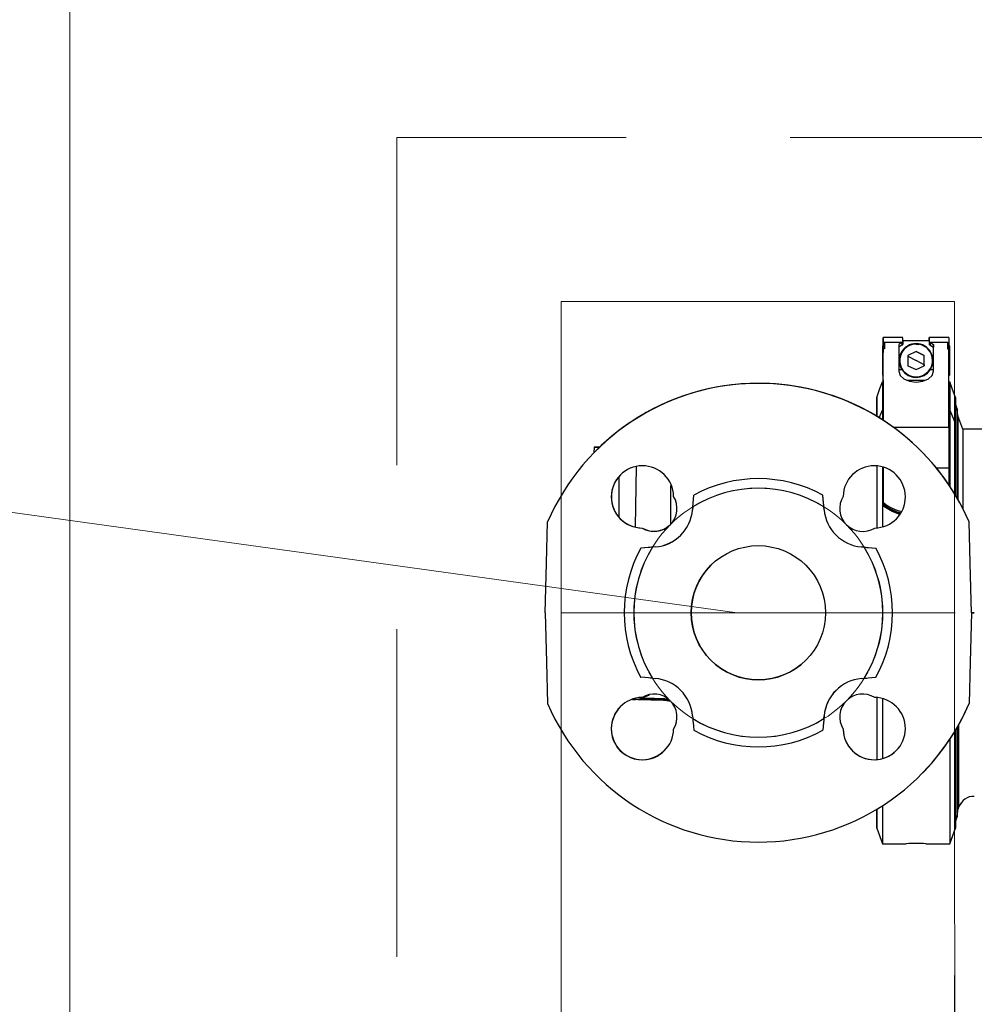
# Model space of a CAD drawing. Header units: millimetres. Extents: x -26820 to -12632, y -5851 to 1958.
# Tile 80 of 95: x -13497 to -13468, y -270 to -240. Entities that reach past the tile are written whole.
import ezdxf

# ---------------------------------------------------------------- set-up
doc = ezdxf.new("R2010")
doc.units = ezdxf.units.MM
doc.linetypes.add('DASH', pattern=[15, 10, -5])
doc.layers.add('A-INW-SC', color=30, linetype='Continuous', lineweight=13)
doc.layers.add('CS_WIDOK', color=30, linetype='Continuous')
doc.styles.add('wymiar', font='romans.shx', dxfattribs={"width": 0.6})
doc.dimstyles.new('Copy of WYM_75', dxfattribs={"dimtxt": 10, "dimasz": 8, "dimexe": 7.5, "dimexo": 7.5, "dimgap": 3, "dimtad": 1, "dimdec": 1, "dimdsep": 46, "dimtxsty": 'wymiar', "dimblk1": 'ARCHTICK', "dimblk2": 'ARCHTICK', "dimsah": 1, "dimcen": 12, "dimdle": 5, "dimclre": 5, "dimclrt": 12, "dimadec": 0, "dimazin": 0, "dimtfac": 1, "dimtdec": 1, "dimtmove": 0, "dimatfit": 3, "dimldrblk": 'ARCHTICK', "dimfxl": 1, "dimarcsym": 0})

# ---------------------------------------------------------------- blocks, each defined once
blk = doc.blocks.new('_ArchTick')
at = {"color": 0, "linetype": 'ByBlock', "const_width": 0.15}
blk.add_lwpolyline([(-0.5, -0.5), (0.5, 0.5)], dxfattribs=at)
blk = doc.blocks.new('*D58')
at = {"layer": 'CS_WIDOK', "color": 0, "lineweight": -2, "transparency": 16777216}
blk.add_line((-13424.756, -428.212), (-13424.756, -244.661), dxfattribs=at)
at = {"layer": 'CS_WIDOK', "color": 7, "lineweight": -2, "transparency": 16777216}
for p, q in [((-13463.81, -248.661), (-13420.756, -248.661)), ((-13463.795, -424.212), (-13420.756, -424.212))]:
    blk.add_line(p, q, dxfattribs=at)
at = {"layer": 'CS_WIDOK', "color": 0, "lineweight": -2, "transparency": 16777216, "xscale": 6, "yscale": 6, "zscale": 6}
for p, rotation in [((-13424.756, -248.661), 90), ((-13424.756, -424.212), 270)]:
    blk.add_blockref('_ArchTick', p, dxfattribs=dict(at, rotation=rotation))
at = {"layer": 'CS_WIDOK', "color": 7, "transparency": 16777216, "insert": (-13432.256, -336.437), "char_height": 11, "attachment_point": 5, "rotation": 90, "style": 'wymiar'}
blk.add_mtext('176', dxfattribs=at)
blk = doc.blocks.new('*D68')
at = {"layer": 'CS_WIDOK', "color": 7, "lineweight": -2, "transparency": 16777216}
for p, q in [((-13468.803, -281.661), (-13468.803, -269.226)), ((-13350.218, -280.66), (-13350.218, -269.226))]:
    blk.add_line(p, q, dxfattribs=at)
at = {"layer": 'CS_WIDOK', "color": 0, "lineweight": -2, "transparency": 16777216}
blk.add_line((-13346.218, -273.226), (-13472.803, -273.226), dxfattribs=at)
at = {"layer": 'CS_WIDOK', "color": 0, "lineweight": -2, "transparency": 16777216, "xscale": 6, "yscale": 6, "zscale": 6, "rotation": 180}
blk.add_blockref('_ArchTick', (-13468.803, -273.226), dxfattribs=at)
at = {"layer": 'CS_WIDOK', "color": 0, "lineweight": -2, "transparency": 16777216, "xscale": 6, "yscale": 6, "zscale": 6}
blk.add_blockref('_ArchTick', (-13350.218, -273.226), dxfattribs=at)
at = {"layer": 'CS_WIDOK', "color": 7, "transparency": 16777216, "insert": (-13400.24, -265.726), "char_height": 11, "attachment_point": 5, "style": 'wymiar'}
blk.add_mtext('119', dxfattribs=at)

msp = doc.modelspace()

# ---------------------------------------------------------------- linework, layer by layer
at = {"color": 7, "lineweight": 15}
msp.add_line((-13693.105, -228.079), (-13475.446, -258.161), dxfattribs=at)
at = {"color": 7, "linetype": 'Continuous', "lineweight": 25}
for p, q in [((-13470.385, -249.763), (-13470.985, -249.763)), ((-13470.385, -249.763), (-13470.985, -249.763)), ((-13470.985, -249.949), (-13470.945, -249.918)), ((-13470.945, -249.918), (-13470.985, -249.918)), ((-13470.985, -249.918), (-13470.985, -249.949)), ((-13470.985, -249.918), (-13470.985, -249.949)), ((-13470.985, -249.949), (-13470.985, -250.137)), ((-13470.985, -249.949), (-13470.985, -249.996)), ((-13470.985, -249.996), (-13470.985, -249.949)), ((-13470.985, -249.949), (-13470.985, -249.998)), ((-13470.416, -249.918), (-13470.945, -249.918)), ((-13470.945, -249.918), (-13470.945, -250.106)), ((-13470.416, -249.918), (-13470.515, -249.98)), ((-13470.515, -249.98), (-13470.515, -250.789)), ((-13470.416, -249.918), (-13470.416, -249.996)), ((-13470.398, -249.906), (-13470.398, -249.986)), ((-13469.585, -249.863), (-13470.385, -249.863)), ((-13469.585, -249.863), (-13470.385, -249.863)), ((-13470.385, -249.886), (-13470.385, -249.969)), ((-13470.018, -249.949), (-13469.985, -249.948)), ((-13469.985, -249.963), (-13469.897, -249.971)), ((-13469.897, -249.971), (-13469.897, -249.971)), ((-13468.985, -249.763), (-13469.585, -249.763)), ((-13468.985, -249.763), (-13469.585, -249.763)), ((-13469.585, -249.886), (-13469.585, -249.969)), ((-13469.572, -249.906), (-13469.572, -249.986)), ((-13469.554, -249.918), (-13469.455, -249.98)), ((-13469.025, -249.918), (-13469.554, -249.918)), ((-13469.554, -249.918), (-13469.554, -249.996)), ((-13469.455, -250.789), (-13469.455, -249.98)), ((-13469.455, -249.98), (-13469.455, -250.058)), ((-13469.025, -249.918), (-13469.025, -250.106)), ((-13468.985, -249.949), (-13469.025, -249.918)), ((-13469.025, -249.918), (-13468.985, -249.918)), ((-13468.985, -249.918), (-13468.985, -249.949)), ((-13468.985, -249.949), (-13468.985, -250.106)), ((-13470.985, -249.998), (-13471, -250.013)), ((-13470.985, -249.998), (-13471, -250.013)), ((-13470.985, -249.996), (-13470.985, -250.027)), ((-13470.985, -249.996), (-13470.985, -249.996)), ((-13470.985, -249.996), (-13470.985, -249.998)), ((-13470.985, -250.027), (-13470.985, -250.215)), ((-13470.985, -252.289), (-13470.985, -250.106)), ((-13470.945, -250.106), (-13470.985, -250.106)), ((-13470.985, -250.106), (-13470.985, -250.137)), ((-13470.985, -252.289), (-13470.985, -250.184)), ((-13470.985, -250.184), (-13470.985, -250.215)), ((-13470.985, -250.215), (-13470.985, -250.215)), ((-13470.416, -249.996), (-13470.515, -250.058)), ((-13470.424, -250.224), (-13470.424, -250.224)), ((-13469.985, -250.186), (-13470.235, -250.306)), ((-13469.735, -250.306), (-13469.985, -250.186)), ((-13469.554, -249.996), (-13469.455, -250.058)), ((-13469.455, -250.789), (-13469.455, -250.058)), ((-13469.025, -250.106), (-13468.985, -250.106)), ((-13468.97, -250.013), (-13468.985, -249.998)), ((-13468.985, -252.506), (-13468.985, -250.106)), ((-13471, -250.506), (-13470.985, -250.507)), ((-13470.235, -250.306), (-13470.235, -250.621)), ((-13470.235, -250.327), (-13469.985, -250.463)), ((-13469.735, -250.6), (-13469.985, -250.463)), ((-13469.735, -250.621), (-13469.735, -250.306)), ((-13469.735, -250.306), (-13469.735, -250.306)), ((-13468.97, -250.406), (-13468.985, -250.404)), ((-13470.985, -250.686), (-13471, -250.679)), ((-13470.412, -250.751), (-13470.515, -250.751)), ((-13470.235, -250.621), (-13469.985, -250.74)), ((-13469.985, -250.74), (-13469.735, -250.621)), ((-13469.735, -250.621), (-13469.735, -250.621)), ((-13469.455, -250.751), (-13469.558, -250.751)), ((-13468.97, -250.679), (-13468.985, -250.686)), ((-13471.01, -251.112), (-13470.985, -251.112)), ((-13471.01, -251.112), (-13470.985, -251.112)), ((-13471, -250.913), (-13470.985, -250.928)), ((-13471, -250.913), (-13470.985, -250.928)), ((-13470.985, -251.112), (-13470.985, -250.928)), ((-13470.985, -251.112), (-13470.985, -250.928)), ((-13470.985, -251.059), (-13470.985, -251.159)), ((-13470.985, -251.059), (-13470.985, -251.112)), ((-13470.985, -251.059), (-13470.985, -251.059)), ((-13470.985, -251.112), (-13470.985, -251.059)), ((-13470.267, -251.063), (-13469.703, -251.063)), ((-13470.073, -250.955), (-13470.073, -250.955)), ((-13468.985, -250.928), (-13468.97, -250.913)), ((-13468.985, -251.111), (-13468.96, -251.111)), ((-13468.985, -251.111), (-13468.96, -251.111)), ((-13468.728, -251.935), (-13468.786, -251.777)), ((-13471.108, -252.211), (-13471.01, -251.974)), ((-13471.01, -251.974), (-13470.985, -251.974)), ((-13468.985, -251.974), (-13468.96, -251.974)), ((-13468.96, -251.974), (-13468.785, -252.394)), ((-13468.709, -252.151), (-13468.728, -251.935)), ((-13468.56, -252.561), (-13468.709, -252.151)), ((-13468.985, -252.506), (-13470.669, -252.506)), ((-13465.156, -252.56), (-13468.56, -252.561)), ((-13479.807, -253.111), (-13479.811, -253.278)), ((-13479.745, -253.211), (-13479.745, -253.211)), ((-13478.548, -255.542), (-13478.516, -253.697)), ((-13470.984, -253.721), (-13470.984, -253.8)), ((-13469.369, -253.739), (-13468.984, -253.739)), ((-13479.044, -255.245), (-13479.039, -254.002)), ((-13477.463, -255.446), (-13477.462, -254.276)), ((-13472.788, -255.017), (-13472.827, -254.573)), ((-13472.21, -254.612), (-13472.21, -254.612)), ((-13470.984, -254.774), (-13470.984, -254.82)), ((-13476.795, -254.93), (-13476.803, -255.017)), ((-13472.788, -255.017), (-13472.796, -254.93)), ((-13472.788, -255.017), (-13472.788, -255.017)), ((-13470.984, -254.882), (-13470.984, -254.836)), ((-13468.368, -255.388), (-13468.368, -255.388)), ((-13478.344, -255.575), (-13478.344, -255.575)), ((-13471.247, -255.575), (-13471.247, -255.575)), ((-13477.939, -256.153), (-13478.383, -256.192)), ((-13477.939, -256.153), (-13478.027, -256.161)), ((-13477.939, -256.153), (-13477.939, -256.153)), ((-13471.564, -256.161), (-13471.652, -256.153)), ((-13471.652, -256.153), (-13471.652, -256.153)), ((-13471.652, -256.153), (-13471.208, -256.192)), ((-13468.209, -258.161), (-13468.296, -258.161)), ((-13468.296, -258.161), (-13468.296, -258.161)), ((-13478.027, -260.161), (-13477.939, -260.168)), ((-13471.652, -260.168), (-13471.564, -260.161)), ((-13478.58, -260.809), (-13478.563, -260.791)), ((-13478.514, -260.803), (-13478.508, -260.796)), ((-13478.363, -260.773), (-13478.359, -260.768)), ((-13478.58, -260.809), (-13478.563, -260.809)), ((-13477.565, -260.842), (-13477.485, -260.846)), ((-13468.368, -260.934), (-13468.368, -260.934)), ((-13476.803, -261.305), (-13476.795, -261.392)), ((-13472.788, -261.305), (-13472.827, -261.748)), ((-13472.796, -261.392), (-13472.788, -261.305)), ((-13472.788, -261.305), (-13472.788, -261.305)), ((-13472.21, -261.709), (-13472.21, -261.709)), ((-13469.846, -263.111), (-13469.846, -263.111)), ((-13468.695, -264.134), (-13468.679, -264.09)), ((-13468.785, -264.544), (-13468.727, -264.386)), ((-13468.727, -264.386), (-13468.712, -264.21)), ((-13471.183, -264.732), (-13471.009, -265.211)), ((-13468.959, -265.211), (-13468.785, -264.732)), ((-13471.009, -265.211), (-13470.284, -265.211)), ((-13469.684, -265.211), (-13468.959, -265.211))]:
    msp.add_line(p, q, dxfattribs=at)
at = {"color": 7, "linetype": 'Continuous', "lineweight": 25, "flags": 128}
for points in [[(-13470.985, -249.998), (-13470.985, -249.933), (-13470.985, -249.842), (-13470.985, -249.785), (-13470.985, -249.763), (-13470.985, -249.779), (-13470.985, -249.832), (-13470.985, -249.918)], [(-13470.985, -249.998), (-13470.985, -249.933), (-13470.985, -249.842), (-13470.985, -249.785), (-13470.985, -249.763), (-13470.985, -249.779), (-13470.985, -249.832), (-13470.985, -249.918)], [(-13470.985, -249.998), (-13470.985, -249.931), (-13470.985, -249.882), (-13470.985, -249.863), (-13470.985, -249.877), (-13470.985, -249.922), (-13470.985, -249.996)], [(-13470.985, -249.998), (-13470.985, -249.931), (-13470.985, -249.882), (-13470.985, -249.863), (-13470.985, -249.877), (-13470.985, -249.922), (-13470.985, -249.996)], [(-13470.416, -249.918), (-13470.406, -249.911), (-13470.398, -249.906)], [(-13470.398, -249.986), (-13470.408, -249.992), (-13470.416, -249.996)], [(-13470.398, -249.906), (-13470.389, -249.897), (-13470.385, -249.886)], [(-13470.398, -249.986), (-13470.388, -249.977), (-13470.385, -249.969)], [(-13470.385, -249.886), (-13470.385, -249.789), (-13470.385, -249.769)], [(-13469.985, -249.948), (-13469.852, -249.966), (-13469.803, -249.981)], [(-13469.985, -249.963), (-13469.985, -249.96), (-13469.985, -249.957), (-13469.985, -249.955), (-13469.985, -249.953), (-13469.985, -249.951), (-13469.985, -249.949), (-13469.985, -249.949), (-13469.985, -249.948)], [(-13469.585, -249.769), (-13469.585, -249.764), (-13469.585, -249.816), (-13469.585, -249.863)], [(-13469.585, -249.86), (-13469.585, -249.852), (-13469.585, -249.774)], [(-13469.585, -249.776), (-13469.585, -249.779), (-13469.585, -249.886)], [(-13469.585, -249.886), (-13469.581, -249.897), (-13469.572, -249.906)], [(-13469.585, -249.969), (-13469.581, -249.979), (-13469.572, -249.986)], [(-13469.572, -249.906), (-13469.562, -249.913), (-13469.554, -249.918)], [(-13469.554, -249.996), (-13469.564, -249.99), (-13469.572, -249.986)], [(-13468.985, -249.763), (-13468.985, -249.779), (-13468.985, -249.832), (-13468.985, -249.918)], [(-13471, -250.248), (-13471, -250.136), (-13471, -250.057), (-13471, -250.017), (-13471, -250.021), (-13471, -250.068), (-13471, -250.154), (-13471, -250.271), (-13471, -250.406)], [(-13471, -250.248), (-13471, -250.139), (-13471, -250.061), (-13471, -250.019), (-13471, -250.018), (-13471, -250.058), (-13471, -250.135), (-13471, -250.242), (-13471, -250.37), (-13471, -250.506)], [(-13471, -250.679), (-13471, -250.782), (-13471, -250.858), (-13471, -250.903), (-13471, -250.912), (-13471, -250.885), (-13471, -250.823), (-13471, -250.733), (-13471, -250.62), (-13471, -250.495), (-13471, -250.368), (-13471, -250.248)], [(-13471, -250.679), (-13471, -250.782), (-13471, -250.858), (-13471, -250.903), (-13471, -250.912), (-13471, -250.885), (-13471, -250.823), (-13471, -250.733), (-13471, -250.62), (-13471, -250.495), (-13471, -250.368), (-13471, -250.248)], [(-13469.985, -250.186), (-13469.859, -250.246), (-13469.735, -250.306)], [(-13468.97, -250.013), (-13468.97, -250.021), (-13468.97, -250.068), (-13468.97, -250.154), (-13468.97, -250.27), (-13468.97, -250.406)], [(-13471, -250.406), (-13471, -250.441), (-13471, -250.476), (-13471, -250.511), (-13471, -250.546), (-13471, -250.581), (-13471, -250.615), (-13471, -250.647), (-13471, -250.679)], [(-13471, -250.506), (-13471, -250.528), (-13471, -250.551), (-13471, -250.573), (-13471, -250.595), (-13471, -250.617), (-13471, -250.638), (-13471, -250.659), (-13471, -250.679)], [(-13469.735, -250.6), (-13469.735, -250.452), (-13469.735, -250.306)], [(-13468.97, -250.406), (-13468.97, -250.441), (-13468.97, -250.476), (-13468.97, -250.511), (-13468.97, -250.546), (-13468.97, -250.581), (-13468.97, -250.614), (-13468.97, -250.647), (-13468.97, -250.679)], [(-13470.515, -250.789), (-13470.475, -250.917), (-13470.36, -251.024), (-13470.188, -251.096), (-13469.985, -251.122)], [(-13469.985, -251.122), (-13469.782, -251.096), (-13469.61, -251.024), (-13469.495, -250.916), (-13469.455, -250.789)], [(-13469.735, -250.6), (-13469.735, -250.611), (-13469.735, -250.621)], [(-13468.97, -250.679), (-13468.97, -250.781), (-13468.97, -250.858), (-13468.97, -250.903), (-13468.97, -250.913)], [(-13471.184, -251.59), (-13471.087, -251.322), (-13471.01, -251.112)], [(-13471.184, -251.59), (-13471.087, -251.322), (-13471.01, -251.112)], [(-13471.01, -251.112), (-13471.01, -251.131), (-13471.01, -251.176), (-13471.01, -251.246), (-13471.01, -251.343), (-13471.01, -251.464), (-13471.01, -251.61), (-13471.01, -251.78), (-13471.01, -251.974)], [(-13470.985, -251.059), (-13470.985, -251.027), (-13470.985, -250.965), (-13470.985, -250.928)], [(-13470.985, -251.159), (-13470.985, -251.121), (-13470.985, -251.049), (-13470.985, -250.946), (-13470.985, -250.928)], [(-13470.985, -251.112), (-13470.985, -251.049), (-13470.985, -250.946), (-13470.985, -250.928)], [(-13470.985, -251.059), (-13470.985, -251.027), (-13470.985, -250.965), (-13470.985, -250.928)], [(-13470.985, -251.059), (-13470.985, -251.128), (-13470.985, -251.226), (-13470.985, -251.354), (-13470.985, -251.51), (-13470.985, -251.694), (-13470.985, -251.905), (-13470.985, -252.143), (-13470.985, -252.289)], [(-13470.985, -251.159), (-13470.985, -251.206), (-13470.985, -251.269), (-13470.985, -251.348), (-13470.985, -251.443), (-13470.985, -251.553), (-13470.985, -251.679), (-13470.985, -251.819), (-13470.985, -251.974)], [(-13470.139, -250.939), (-13470.14, -250.942), (-13470.141, -250.944), (-13470.142, -250.947), (-13470.143, -250.949), (-13470.143, -250.951), (-13470.143, -250.951)], [(-13469.829, -250.954), (-13469.852, -250.961), (-13469.985, -250.978)], [(-13469.985, -250.963), (-13469.985, -250.966), (-13469.985, -250.969), (-13469.985, -250.972), (-13469.985, -250.974), (-13469.985, -250.976), (-13469.985, -250.977), (-13469.985, -250.978), (-13469.985, -250.978)], [(-13468.96, -251.111), (-13468.96, -251.13), (-13468.96, -251.175), (-13468.96, -251.246), (-13468.96, -251.342), (-13468.96, -251.464), (-13468.96, -251.61), (-13468.96, -251.78), (-13468.96, -251.974)], [(-13468.786, -251.59), (-13468.883, -251.322), (-13468.96, -251.111)], [(-13471.184, -251.59), (-13471.184, -251.606), (-13471.184, -251.646), (-13471.184, -251.711), (-13471.184, -251.801), (-13471.184, -251.914), (-13471.184, -252.051), (-13471.184, -252.164)], [(-13471.184, -252.164), (-13471.184, -252.044), (-13471.184, -251.885), (-13471.184, -251.759), (-13471.184, -251.668), (-13471.184, -251.611), (-13471.184, -251.59)], [(-13468.786, -251.59), (-13468.786, -251.605), (-13468.786, -251.646), (-13468.786, -251.711), (-13468.786, -251.801), (-13468.786, -251.914), (-13468.786, -252.051), (-13468.786, -252.211), (-13468.785, -252.394)], [(-13471.01, -251.974), (-13471.01, -252.231), (-13471.01, -252.273)], [(-13470.985, -251.974), (-13470.985, -252.032), (-13470.985, -252.092), (-13470.985, -252.153), (-13470.985, -252.216), (-13470.985, -252.281), (-13470.985, -252.289)], [(-13468.96, -251.974), (-13468.96, -252.231), (-13468.96, -252.518), (-13468.96, -252.834), (-13468.959, -253.177), (-13468.959, -253.545), (-13468.959, -253.937), (-13468.959, -254.296)], [(-13468.728, -251.935), (-13468.728, -251.947), (-13468.728, -251.993), (-13468.728, -252.075), (-13468.728, -252.191), (-13468.728, -252.341), (-13468.728, -252.524), (-13468.728, -252.74), (-13468.728, -252.986), (-13468.728, -253.262), (-13468.728, -253.566), (-13468.728, -253.895), (-13468.728, -254.25), (-13468.728, -254.626), (-13468.728, -254.671)], [(-13468.785, -252.394), (-13468.785, -252.639), (-13468.785, -252.914), (-13468.785, -253.217), (-13468.785, -253.546), (-13468.785, -253.9), (-13468.785, -254.276), (-13468.785, -254.572)], [(-13468.709, -252.151), (-13468.709, -252.155), (-13468.709, -252.19), (-13468.709, -252.261), (-13468.709, -252.365), (-13468.709, -252.504), (-13468.709, -252.677), (-13468.709, -252.881), (-13468.709, -253.116), (-13468.709, -253.381), (-13468.709, -253.674), (-13468.709, -253.993), (-13468.709, -254.337), (-13468.709, -254.703), (-13468.709, -254.704)], [(-13468.985, -252.506), (-13468.985, -252.644), (-13468.985, -252.787), (-13468.985, -252.934), (-13468.985, -253.087), (-13468.984, -253.243), (-13468.984, -253.404), (-13468.984, -253.57), (-13468.984, -253.739)], [(-13468.56, -252.561), (-13468.56, -252.565), (-13468.56, -252.601), (-13468.56, -252.674), (-13468.56, -252.782), (-13468.56, -252.925), (-13468.56, -253.101), (-13468.56, -253.311), (-13468.56, -253.552), (-13468.56, -253.823), (-13468.56, -254.122), (-13468.56, -254.447), (-13468.56, -254.797), (-13468.56, -254.981)], [(-13479.643, -253.111), (-13479.644, -253.111), (-13479.733, -253.111), (-13479.788, -253.111), (-13479.807, -253.111), (-13479.788, -253.111), (-13479.733, -253.111), (-13479.644, -253.111), (-13479.643, -253.111)], [(-13471.184, -253.682), (-13471.184, -253.9), (-13471.184, -254.277), (-13471.184, -254.674), (-13471.184, -255.09), (-13471.184, -255.522), (-13471.184, -255.558)], [(-13471.009, -253.705), (-13471.009, -253.937), (-13471.009, -254.351), (-13471.009, -254.783), (-13471.009, -255.234), (-13471.009, -255.533)], [(-13470.984, -253.739), (-13470.984, -253.862), (-13470.984, -253.987), (-13470.984, -254.114), (-13470.984, -254.243), (-13470.984, -254.373), (-13470.984, -254.505), (-13470.984, -254.639), (-13470.984, -254.774)], [(-13470.984, -253.8), (-13470.984, -253.921), (-13470.984, -254.045), (-13470.984, -254.17), (-13470.984, -254.296), (-13470.984, -254.425), (-13470.984, -254.555), (-13470.984, -254.687), (-13470.984, -254.82)], [(-13468.984, -253.739), (-13468.984, -253.862), (-13468.984, -253.987), (-13468.984, -254.114), (-13468.984, -254.242), (-13468.984, -254.258)], [(-13476.795, -254.93), (-13476.795, -254.921), (-13476.793, -254.897), (-13476.789, -254.86), (-13476.785, -254.813), (-13476.775, -254.701), (-13476.764, -254.573)], [(-13472.796, -254.93), (-13472.797, -254.923), (-13472.799, -254.902), (-13472.802, -254.865), (-13472.806, -254.814), (-13472.816, -254.7), (-13472.827, -254.573)], [(-13470.967, -254.807), (-13470.967, -254.833), (-13470.967, -254.854)], [(-13470.967, -254.916), (-13470.967, -254.89), (-13470.967, -254.87)], [(-13470.48, -255.162), (-13470.71, -255.075), (-13470.967, -254.916)], [(-13481.296, -258.161), (-13481.256, -256.648), (-13481.223, -255.388)], [(-13468.296, -258.161), (-13468.335, -256.648), (-13468.368, -255.388)], [(-13468.296, -258.161), (-13468.335, -256.648), (-13468.368, -255.388)], [(-13478.344, -255.575), (-13478.126, -255.663), (-13477.896, -255.674), (-13477.672, -255.608), (-13477.483, -255.474), (-13477.483, -255.474)], [(-13478.027, -256.161), (-13478.034, -256.162), (-13478.055, -256.164), (-13478.091, -256.167), (-13478.143, -256.171), (-13478.256, -256.181), (-13478.383, -256.192)], [(-13471.564, -256.161), (-13471.556, -256.162), (-13471.532, -256.164), (-13471.495, -256.167), (-13471.448, -256.171), (-13471.336, -256.181), (-13471.208, -256.192)], [(-13481.296, -258.161), (-13481.256, -259.673), (-13481.223, -260.934)], [(-13468.296, -258.161), (-13468.335, -259.673), (-13468.368, -260.934)], [(-13468.296, -258.161), (-13468.335, -259.673), (-13468.368, -260.934)], [(-13468.298, -258.161), (-13468.285, -258.161), (-13468.209, -258.161)], [(-13478.027, -260.161), (-13478.035, -260.16), (-13478.059, -260.158), (-13478.096, -260.155), (-13478.143, -260.15), (-13478.255, -260.141), (-13478.383, -260.129)], [(-13471.564, -260.161), (-13471.558, -260.16), (-13471.536, -260.158), (-13471.5, -260.155), (-13471.448, -260.15), (-13471.335, -260.141), (-13471.208, -260.129)], [(-13478.634, -260.808), (-13478.606, -260.808), (-13478.578, -260.807)], [(-13478.572, -260.801), (-13478.539, -260.798), (-13478.506, -260.795)], [(-13478.512, -260.801), (-13478.436, -260.789), (-13478.361, -260.771)], [(-13478.122, -260.673), (-13478.131, -260.679), (-13478.363, -260.773)], [(-13471.183, -260.758), (-13471.183, -261.099), (-13471.183, -261.52), (-13471.183, -261.923), (-13471.183, -262.306), (-13471.183, -262.645)], [(-13471.009, -260.788), (-13471.009, -261.091), (-13471.009, -261.541), (-13471.009, -261.974), (-13471.009, -262.387), (-13471.009, -262.616)], [(-13477.591, -260.841), (-13477.537, -260.844), (-13477.485, -260.846)], [(-13476.795, -261.392), (-13476.795, -261.399), (-13476.793, -261.42), (-13476.79, -261.456), (-13476.785, -261.508), (-13476.775, -261.621), (-13476.764, -261.748)], [(-13472.796, -261.392), (-13472.797, -261.4), (-13472.799, -261.424), (-13472.802, -261.461), (-13472.806, -261.508), (-13472.816, -261.62), (-13472.827, -261.748)], [(-13468.727, -261.65), (-13468.727, -261.933), (-13468.727, -262.296), (-13468.727, -262.635), (-13468.727, -262.949), (-13468.727, -263.235), (-13468.727, -263.493), (-13468.727, -263.72), (-13468.727, -263.915), (-13468.727, -264.078), (-13468.727, -264.207), (-13468.727, -264.302), (-13468.727, -264.361), (-13468.727, -264.386), (-13468.727, -264.386)], [(-13468.712, -264.21), (-13468.712, -264.203), (-13468.712, -264.164), (-13468.712, -264.09), (-13468.712, -263.981), (-13468.712, -263.839), (-13468.712, -263.663), (-13468.712, -263.456), (-13468.712, -263.218), (-13468.712, -262.951), (-13468.712, -262.656), (-13468.712, -262.335), (-13468.712, -261.99), (-13468.712, -261.623)], [(-13468.695, -264.134), (-13468.695, -264.115), (-13468.695, -264.06), (-13468.695, -263.969), (-13468.695, -263.841), (-13468.695, -263.679), (-13468.695, -263.483), (-13468.695, -263.253), (-13468.695, -262.993), (-13468.695, -262.703), (-13468.695, -262.384), (-13468.695, -262.04), (-13468.695, -261.671), (-13468.695, -261.593)], [(-13468.679, -264.09), (-13468.679, -264.071), (-13468.679, -264.017), (-13468.679, -263.926), (-13468.679, -263.799), (-13468.679, -263.638), (-13468.679, -263.443), (-13468.679, -263.216), (-13468.679, -262.957), (-13468.679, -262.669), (-13468.679, -262.353), (-13468.679, -262.011), (-13468.679, -261.646), (-13468.679, -261.564)], [(-13468.785, -261.748), (-13468.785, -261.923), (-13468.785, -262.306), (-13468.785, -262.667), (-13468.785, -263.004), (-13468.785, -263.316), (-13468.785, -263.599), (-13468.785, -263.854), (-13468.785, -264.078), (-13468.785, -264.271), (-13468.785, -264.431), (-13468.785, -264.558), (-13468.785, -264.651), (-13468.785, -264.709), (-13468.785, -264.732), (-13468.785, -264.732)], [(-13468.959, -262.025), (-13468.959, -262.387), (-13468.959, -262.779), (-13468.959, -263.147), (-13468.959, -263.49), (-13468.959, -263.805), (-13468.959, -264.092), (-13468.959, -264.349), (-13468.959, -264.574), (-13468.959, -264.767), (-13468.959, -264.926), (-13468.959, -265.05), (-13468.959, -265.139), (-13468.959, -265.193), (-13468.959, -265.211)], [(-13471.009, -264.048), (-13471.009, -264.093), (-13471.009, -264.349), (-13471.009, -264.574), (-13471.009, -264.767), (-13471.009, -264.926), (-13471.009, -265.05), (-13471.009, -265.139), (-13471.009, -265.193), (-13471.009, -265.211)], [(-13471.183, -264.157), (-13471.183, -264.271), (-13471.183, -264.432), (-13471.183, -264.558), (-13471.183, -264.651), (-13471.183, -264.709), (-13471.183, -264.732), (-13471.183, -264.72), (-13471.183, -264.673), (-13471.183, -264.591), (-13471.183, -264.475), (-13471.183, -264.325), (-13471.184, -264.157)], [(-13468.704, -264.165), (-13468.702, -264.157), (-13468.691, -264.126)]]:
    msp.add_lwpolyline(points, dxfattribs=at)
at = {"color": 7, "linetype": 'Continuous', "lineweight": 25}
msp.add_circle((-13474.796, -258.161), 2.048, dxfattribs=at)
for centre, radius, start, end in [((-13469.985, -250.463), 0.515, 90.0068, 213.9604), ((-13469.985, -250.463), 0.5, 331.3567, 151.3567), ((-13469.985, -250.463), 0.515, 326.049, 90.0061), ((-13469.985, -250.463), 0.5, 151.3567, 331.3567), ((-13469.985, -250.463), 0.515, 213.9585, 270.0052), ((-13469.985, -250.463), 0.515, 270.0046, 326.0462), ((-13469.985, -250.463), 0.515, 312.2849, 332.3164), ((-13474.796, -258.161), 7, 23.3353, 156.6636), ((-13474.796, -258.161), 7, 23.3353, 135.0003), ((-13474.795, -258.161), 7, 58.9457, 133.8279), ((-13474.795, -258.161), 7, 58.9458, 133.8281), ((-13469.985, -250.463), 0.5, 252.0267, 259.8216), ((-13469.985, -250.463), 0.515, 259.8216, 270.0046), ((-13478.331, -254.625), 0.95, 0.7832, 269.2157), ((-13471.26, -254.625), 0.95, 270.7832, 179.2157), ((-13478.331, -254.625), 0.95, 135.018, 269.198), ((-13474.796, -258.161), 4.092, 61.2439, 118.755), ((-13474.796, -258.161), 3.8, 58.2462, 121.7526), ((-13477.978, -254.979), 0.7, 238.4251, 31.5737), ((-13471.614, -254.979), 0.7, 148.4251, 301.5737), ((-13471.614, -254.979), 0.7, 148.4251, 301.5737), ((-13470.941, -254.773), 0.0428, 181.1952, 233.1236), ((-13478.048, -254.908), 1.25, 274.9994, 354.9994), ((-13471.543, -254.908), 1.25, 184.9994, 264.9994), ((-13471.543, -254.908), 1.25, 185.0018, 264.9971), ((-13470.941, -254.819), 0.0429, 181.2174, 233.5404), ((-13470.941, -254.835), 0.0429, 181.1822, 233.0895), ((-13470.941, -254.882), 0.0429, 181.1763, 233.5409), ((-13470.116, -253.76), 1.35, 230.9039, 256.5402), ((-13470.126, -253.808), 1.342, 231.2091, 255.9985), ((-13470.127, -253.846), 1.324, 230.6368, 255.4225), ((-13478.012, -254.985), 1.17, 273.5727, 316.4272), ((-13474.796, -258.161), 4.092, 151.2439, 208.6473), ((-13474.796, -258.161), 3.8, 148.2462, 211.7526), ((-13474.796, -258.161), 3.8, 328.2462, 31.7526), ((-13474.796, -258.161), 4.092, 28.6473, 28.755), ((-13474.796, -258.161), 4.092, 331.2439, 28.6473), ((-13474.796, -258.161), 2.048, 135.0003, 315.0003), ((-13474.796, -258.161), 4.092, 208.6473, 208.755), ((-13478.048, -261.413), 1.25, 4.9994, 84.9994), ((-13471.543, -261.414), 1.25, 94.9994, 174.9994), ((-13478.331, -261.696), 0.95, 90.7832, 359.2157), ((-13478.637, -259.793), 1.017, 273.1611, 276.9239), ((-13479.386, -308.101), 47.305, 87.7194, 88.9435), ((-13478.913, -294.986), 34.218, 87.7252, 89.0787), ((-13477.978, -261.343), 0.7, 328.4227, 121.5761), ((-13471.542, -261.414), 1.251, 135.0123, 174.9872), ((-13471.614, -261.343), 0.7, 58.4227, 211.5762), ((-13471.26, -261.696), 0.95, 180.7832, 89.2157), ((-13474.796, -258.161), 7, 203.3353, 336.6636), ((-13478.341, -261.706), 0.941, 134.2127, 315.7879), ((-13479.511, -309.169), 48.366, 87.6943, 88.9161), ((-13479.379, -305.881), 45.079, 87.5993, 88.9337), ((-13471.614, -261.343), 0.7, 135.0079, 211.5684), ((-13474.796, -258.161), 7, 315.0003, 336.6636), ((-13474.796, -258.161), 3.8, 238.2462, 301.7526), ((-13471.26, -261.696), 0.95, 180.7955, 314.988), ((-13474.796, -258.161), 4.092, 241.2439, 298.755), ((-13468.226, -264.241), 0.477, 88.0212, 160.7253), ((-13469.99, -271.947), 6.743, 89.948, 92.498), ((-13469.977, -271.949), 6.745, 87.5115, 90.0604)]:
    msp.add_arc(centre, radius, start, end, dxfattribs=at)
at = {"layer": 'A-INW-SC', "color": 7}
for p, q in [((-13495.795, -58.836), (-13495.795, -430.836)), ((-13468.796, -258.161), (-13480.795, -258.161))]:
    msp.add_line(p, q, dxfattribs=at)
at = {"layer": 'A-INW-SC', "color": 7, "linetype": 'DASH'}
msp.add_lwpolyline([(-13485.795, -429.066), (-13463.795, -429.255), (-13463.795, -414.661), (-13463.795, -384.661), (-13463.795, -354.661), (-13463.795, -324.661), (-13463.825, -243.661), (-13485.825, -243.661)], close=True, dxfattribs=at)
at = {"layer": 'A-INW-SC', "color": 7}
msp.add_lwpolyline([(-13480.795, -424.109), (-13468.795, -424.212), (-13468.795, -414.661), (-13468.795, -384.661), (-13468.795, -354.661), (-13468.795, -324.661), (-13468.81, -248.661), (-13480.81, -248.661), (-13480.795, -424.109)], dxfattribs=at)
msp.add_circle((-13474.796, -258.161), 3.8, dxfattribs=at)

# ---------------------------------------------------------------- dimensions: what is measured, and where the dimension line sits
at = {"layer": 'CS_WIDOK', "color": 7}
dim = msp.add_linear_dim(base=(-13424.756, -248.661), p1=(-13468.795, -424.212), p2=(-13468.81, -248.661), angle=90, dimstyle='Copy of WYM_75', override={"dimtxt": 11, "dimasz": 6, "dimexe": 4, "dimexo": 5, "dimgap": 2, "dimdec": 0, "dimdle": 4, "dimclre": 7, "dimclrt": 7, "dimtmove": 1}, dxfattribs=at)
dim.commit()
dim.dimension.update_dxf_attribs({"geometry": '*D58', "text_midpoint": (-13432.256, -336.437)})
dim = msp.add_linear_dim(base=(-13468.803, -273.226), p1=(-13350.218, -285.66), p2=(-13468.803, -286.661), dimstyle='Copy of WYM_75', override={"dimtxt": 11, "dimasz": 6, "dimexe": 4, "dimexo": 5, "dimgap": 2, "dimdec": 0, "dimdle": 4, "dimclre": 7, "dimclrt": 7, "dimtmove": 1}, dxfattribs=at)
dim.commit()
dim.dimension.update_dxf_attribs({"geometry": '*D68', "text_midpoint": (-13400.24, -273.226), "dimtype": 160})

doc.saveas('drawing.dxf')
